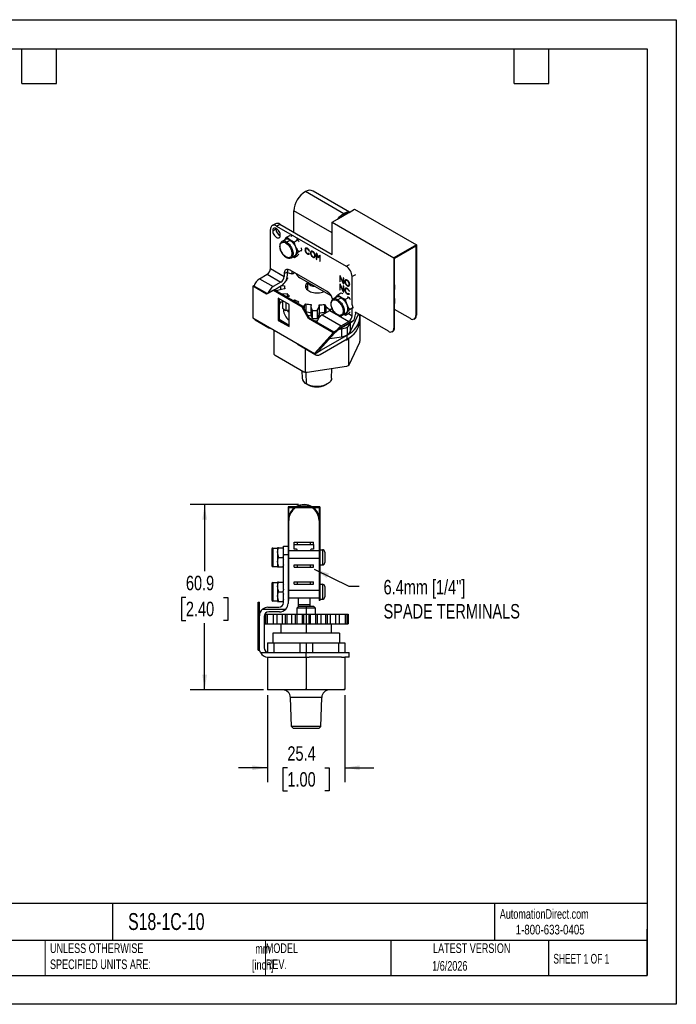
# Model space of a CAD drawing. Header units: millimetres. Extents: x 0 to 419, y 0 to 324.
# Tile 2 of 2: x 203 to 419, y 0 to 324. Entities that reach past the tile are written whole.
import ezdxf

# ---------------------------------------------------------------- set-up
doc = ezdxf.new("R2010")
doc.units = ezdxf.units.MM
doc.header["$LTSCALE"] = 1.5
doc.linetypes.add('CENTERX2', pattern=[20.32, 12.7, -2.54, 2.54, -2.54])
doc.layers.add('DIMENSIONS', color=140, linetype='Continuous', lineweight=25)
doc.layers.add('TEXT', color=140, linetype='Continuous', lineweight=25)
doc.styles.add('SLDTEXTSTYLE0', font='TXT', dxfattribs={"width": 0.7})
doc.styles.add('SLDTEXTSTYLE1', font='TXT', dxfattribs={"width": 0.65})
doc.styles.add('SLDTEXTSTYLE2', font='TXT', dxfattribs={"width": 0.75})
doc.dimstyles.new('SLDDIMSTYLE0', dxfattribs={"dimtxt": 4.7625, "dimasz": 4.953, "dimexe": 0, "dimexo": 0.0625, "dimgap": 1.190625, "dimtad": 0, "dimtih": 1, "dimtoh": 1, "dimdec": 1, "dimrnd": 1e-09, "dimzin": 12, "dimdsep": 46, "dimtxsty": 'SLDTEXTSTYLE2', "dimsah": 1, "dimcen": 0.09, "dimadec": 0, "dimazin": 3, "dimtfac": 1, "dimtdec": 1, "dimtofl": 0, "dimtmove": 0, "dimatfit": 3, "dimfxl": 0, "dimfrac": 2, "dimtolj": 1, "dimtzin": 12, "dimarcsym": 0})
doc.dimstyles.new('SLDDIMSTYLE2', dxfattribs={"dimtxt": 4.7625, "dimasz": 4.953, "dimexe": 0, "dimexo": 0.0625, "dimgap": 1.190625, "dimtad": 0, "dimtih": 1, "dimtoh": 1, "dimdec": 1, "dimrnd": 1e-09, "dimzin": 12, "dimdsep": 46, "dimtxsty": 'SLDTEXTSTYLE2', "dimsah": 1, "dimcen": 0.09, "dimadec": 0, "dimazin": 3, "dimtfac": 1, "dimtdec": 1, "dimtmove": 0, "dimatfit": 0, "dimfxl": 0, "dimfrac": 2, "dimtolj": 1, "dimtzin": 12, "dimarcsym": 0})
doc.dimstyles.new('SLDDIMSTYLE4', dxfattribs={"dimtxt": 0.18, "dimasz": 4.953, "dimexe": 0, "dimexo": 0.0625, "dimgap": 0, "dimtad": 0, "dimtih": 1, "dimtoh": 1, "dimdec": 0, "dimrnd": 1e-09, "dimzin": 0, "dimdsep": 46, "dimtxsty": 'Standard', "dimsah": 1, "dimcen": 0.09, "dimadec": 0, "dimazin": 0, "dimtfac": 4.953, "dimtdec": 0, "dimtofl": 0, "dimtmove": 0, "dimatfit": 3, "dimfxl": 0, "dimfrac": 2, "dimtolj": 1, "dimtzin": 0, "dimarcsym": 0})

# ---------------------------------------------------------------- blocks, each defined once
blk = doc.blocks.new('_D_6')
at = {"layer": 'DIMENSIONS'}
for p, q in [((284.66, 101.7), (284.66, 73.05)), ((310.06, 101.7), (310.06, 73.05)), ((284.66, 77.81), (275.14, 77.81)), ((291.2, 77.78), (289.75, 77.78)), ((289.75, 77.78), (289.75, 70.22)), ((303.52, 77.78), (304.97, 77.78)), ((304.97, 77.78), (304.97, 70.22)), ((310.06, 77.81), (319.59, 77.81)), ((289.75, 70.22), (291.2, 70.22)), ((304.97, 70.22), (303.52, 70.22))]:
    blk.add_line(p, q, dxfattribs=at)
for points in [[(284.66, 77.81), (279.71, 78.58), (279.71, 77.05)], [(310.06, 77.81), (315.01, 77.05), (315.01, 78.58)]]:
    blk.add_solid(points, dxfattribs=at)
at = {"layer": 'DIMENSIONS', "char_height": 4.763, "attachment_point": 1, "style": 'SLDTEXTSTYLE2'}
for s, insert in [('25.4', (291.2, 84.88)), ('1.00', (291.2, 76.36))]:
    blk.add_mtext(s, dxfattribs=dict(at, insert=insert))
blk = doc.blocks.new('_D_7')
at = {"layer": 'DIMENSIONS'}
for p, q in [((294.9, 164.36), (259.22, 164.36)), ((263.98, 164.36), (263.98, 142.45)), ((257.82, 133.85), (256.37, 133.85)), ((256.37, 133.85), (256.37, 126.29)), ((270.14, 133.85), (271.59, 133.85)), ((271.59, 133.85), (271.59, 126.29)), ((256.37, 126.29), (257.82, 126.29)), ((263.98, 103.42), (263.98, 125.33)), ((271.59, 126.29), (270.14, 126.29)), ((283.32, 103.42), (259.22, 103.42))]:
    blk.add_line(p, q, dxfattribs=at)
for points in [[(263.98, 164.36), (263.22, 159.4), (264.74, 159.4)], [(263.98, 103.42), (264.74, 108.38), (263.22, 108.38)]]:
    blk.add_solid(points, dxfattribs=at)
at = {"layer": 'DIMENSIONS', "char_height": 4.763, "attachment_point": 1, "style": 'SLDTEXTSTYLE2'}
for s, insert in [('60.9', (257.82, 140.96)), ('2.40', (257.82, 132.43))]:
    blk.add_mtext(s, dxfattribs=dict(at, insert=insert))

msp = doc.modelspace()

# ---------------------------------------------------------------- linework, layer by layer
at = {"color": 7, "linetype": 'Continuous'}
for p, q in [((0, 323.85), (419.1, 323.85)), ((419.1, 323.85), (419.1, 0)), ((419.1, 0), (0, 0))]:
    msp.add_line(p, q, dxfattribs=at)
for p, q in [((309.71, 260.04), (297.14, 267.3)), ((311.63, 260.55), (299.62, 267.49)), ((305.89, 253.75), (293.33, 261)), ((293.33, 253.93), (293.33, 261)), ((308, 258.45), (311.17, 260.29)), ((309.96, 259.59), (309.58, 259.8)), ((311.17, 260.29), (311.47, 260.46)), ((311.47, 260.46), (313.27, 261.5)), ((313.27, 261.5), (333.61, 249.76)), ((287.3, 256.74), (286.22, 256.12)), ((287.62, 255.98), (288.69, 256.6)), ((287.62, 255.98), (310.52, 242.76)), ((288.69, 256.6), (305.89, 246.67)), ((305.89, 257.24), (307.69, 258.28)), ((305.89, 257.24), (326.22, 245.5)), ((305.89, 246.66), (305.89, 257.24)), ((307.69, 258.28), (308, 258.45)), ((285.64, 241.98), (285.64, 254.84)), ((286.36, 254.42), (287.44, 255.04)), ((287.44, 255.04), (287.45, 255.23)), ((290.94, 252.32), (291.98, 252.92)), ((290.51, 251.5), (289.38, 250.85)), ((290.07, 251.25), (290.09, 251.28)), ((290.09, 251.28), (290.07, 251.25)), ((290.9, 250.7), (292.04, 251.35)), ((293.53, 250.82), (294.57, 251.42)), ((294.16, 251.8), (294.57, 251.42)), ((333.61, 249.76), (326.22, 245.5)), ((326.39, 245.41), (333.43, 249.48)), ((333.43, 249.48), (333.43, 226.56)), ((333.61, 249.76), (333.61, 226.66)), ((292.43, 245.57), (293.56, 246.23)), ((293.53, 245.64), (294.57, 246.24)), ((294.96, 246.69), (294.57, 246.24)), ((294.83, 247.48), (295.86, 248.08)), ((295.72, 248.84), (295.86, 248.08)), ((297.15, 248.3), (296.97, 248.2)), ((297.49, 248.63), (297.31, 248.52)), ((298.22, 246.95), (298.32, 247)), ((298.41, 247.91), (298.3, 247.84)), ((298.3, 247.84), (298.48, 247.74)), ((298.48, 246.91), (298.3, 247.01)), ((298.94, 247.26), (298.76, 247.16)), ((299.29, 247.59), (299.11, 247.49)), ((300.35, 246.41), (300.2, 246.33)), ((300.86, 246.92), (300.68, 247.02)), ((300.68, 247.02), (300.68, 245.07)), ((300.96, 246.71), (300.84, 246.64)), ((300.84, 244.98), (300.84, 246.64)), ((300.84, 246.64), (301.25, 245.72)), ((301.3, 245.94), (300.86, 246.92)), ((300.86, 246.92), (300.86, 246.65)), ((301.85, 246.35), (301.42, 245.88)), ((301.91, 246.32), (301.6, 245.98)), ((302.01, 246.26), (301.85, 246.35)), ((302.01, 246.13), (301.85, 246.03)), ((302.01, 244.31), (302.01, 246.26)), ((292.92, 245.86), (293.53, 245.64)), ((300.02, 245.91), (300.2, 246.01)), ((300.84, 245.17), (300.68, 245.07)), ((300.68, 245.07), (300.84, 244.98)), ((301.43, 245.82), (301.25, 245.72)), ((301.25, 245.72), (301.46, 245.6)), ((301.42, 245.88), (301.3, 245.94)), ((301.41, 245.88), (301.43, 245.82)), ((301.6, 245.98), (301.42, 245.88)), ((301.43, 245.82), (301.58, 245.74)), ((301.46, 245.6), (301.85, 246.03)), ((301.85, 246.03), (301.85, 244.4)), ((302.01, 244.49), (301.85, 244.4)), ((301.85, 244.4), (302.01, 244.31)), ((310.52, 242.76), (311.59, 243.37)), ((326.22, 245.5), (326.22, 222.4)), ((326.39, 222.5), (326.39, 245.41)), ((282.03, 238.65), (284.56, 240.11)), ((284.56, 240.11), (289.05, 237.52)), ((285.64, 241.98), (290.13, 239.39)), ((290.13, 240.32), (291.21, 240.94)), ((290.13, 240.32), (290.13, 239.39)), ((291.21, 239.8), (291.21, 240.94)), ((291.68, 240.53), (291.21, 240.63)), ((292.79, 240.11), (291.68, 240.53)), ((304.28, 234.43), (292.11, 241.46)), ((292.66, 241.14), (292.66, 240.16)), ((293.32, 240.76), (293.32, 240.45)), ((308.59, 239.56), (308.41, 239.66)), ((308.41, 239.66), (308.41, 237.71)), ((313.56, 239.95), (312.49, 239.34)), ((282.03, 238.65), (286.52, 236.06)), ((289.05, 237.52), (286.52, 236.06)), ((289.33, 236.44), (290.29, 236.35)), ((290.71, 237.87), (290.64, 237.88)), ((291.08, 238.92), (291.34, 238.82)), ((305.64, 233.03), (295.29, 239)), ((297.84, 237.53), (297.84, 235.12)), ((308.57, 237.81), (308.41, 237.71)), ((308.41, 237.71), (308.57, 237.62)), ((308.59, 236.86), (308.41, 236.97)), ((308.41, 236.97), (308.41, 235.02)), ((308.68, 239.35), (308.57, 239.28)), ((308.57, 237.62), (308.57, 239.28)), ((308.57, 239.28), (309.56, 237.05)), ((308.68, 236.65), (308.57, 236.58)), ((308.57, 234.92), (308.57, 236.58)), ((308.57, 236.58), (309.56, 234.35)), ((309.58, 237.33), (308.59, 239.56)), ((308.59, 239.56), (308.59, 239.29)), ((309.58, 234.64), (308.59, 236.86)), ((308.59, 236.86), (308.59, 236.6)), ((309.74, 237.15), (309.56, 237.05)), ((309.56, 237.05), (309.74, 236.95)), ((309.74, 238.89), (309.58, 238.99)), ((309.58, 238.99), (309.58, 237.33)), ((309.74, 237.43), (309.58, 237.33)), ((309.64, 237.37), (309.74, 237.15)), ((309.74, 236.95), (309.74, 238.89)), ((310.26, 237.83), (310.08, 237.72)), ((310.6, 238.15), (310.42, 238.05)), ((311.33, 236.47), (311.51, 236.58)), ((311.66, 236.97), (311.52, 236.89)), ((312.49, 230.06), (312.49, 239.34)), ((326.5, 236.6), (326.39, 236.66)), ((326.5, 235.77), (326.5, 236.6)), ((279.8, 236.18), (280.09, 236.35)), ((284.29, 233.59), (279.8, 236.18)), ((279.8, 236.18), (279.8, 225.81)), ((284.58, 233.76), (280.09, 236.35)), ((286.61, 234.79), (284.29, 233.59)), ((284.29, 233.59), (284.58, 233.76)), ((286.89, 234.96), (284.58, 233.76)), ((286.61, 234.79), (286.89, 234.96)), ((296.03, 229.35), (286.61, 234.79)), ((286.7, 234.92), (289.23, 236.38)), ((296.32, 229.52), (286.89, 234.96)), ((287.12, 235.16), (287.12, 234.83)), ((289.1, 235.13), (287.48, 234.62)), ((288.98, 236.23), (288.98, 235.1)), ((290.38, 235.33), (289.1, 235.13)), ((289.18, 233.64), (289.79, 233.65)), ((289.79, 233.65), (291.07, 233.85)), ((289.79, 233.65), (289.79, 233.29)), ((290.29, 236.16), (290.29, 235.32)), ((291.07, 233.85), (291.07, 232.56)), ((303.05, 234.52), (303.05, 234.39)), ((307.77, 233.38), (308.8, 233.97)), ((308.57, 235.11), (308.41, 235.02)), ((308.41, 235.02), (308.57, 234.92)), ((309.74, 234.46), (309.56, 234.35)), ((309.56, 234.35), (309.74, 234.25)), ((309.74, 236.2), (309.58, 236.29)), ((309.58, 236.29), (309.58, 234.64)), ((309.74, 234.73), (309.58, 234.64)), ((309.64, 234.67), (309.74, 234.46)), ((309.74, 234.25), (309.74, 236.2)), ((310.26, 235.13), (310.08, 235.03)), ((310.6, 235.46), (310.42, 235.35)), ((311.33, 233.78), (311.43, 233.83)), ((311.52, 234.74), (311.41, 234.67)), ((311.41, 234.67), (311.59, 234.57)), ((311.59, 233.74), (311.41, 233.84)), ((326.39, 235.71), (326.5, 235.77)), ((326.39, 235.08), (326.5, 235.15)), ((326.5, 235.15), (326.5, 235.77)), ((291.75, 230.16), (288.16, 232.23)), ((288.16, 232.23), (288.16, 224.97)), ((288.44, 232.07), (288.44, 225.14)), ((288.93, 231.05), (288.44, 230)), ((288.44, 231.04), (289.63, 231.05)), ((288.44, 230.22), (288.58, 230.3)), ((289.63, 231.38), (289.63, 228.93)), ((290.69, 230.77), (290.69, 228.17)), ((291.87, 232.94), (291.06, 232.56)), ((291.75, 222.9), (291.75, 230.16)), ((292.95, 231.46), (293.55, 231.74)), ((293.55, 231.74), (293.55, 231.11)), ((294.93, 231.1), (294.47, 230.58)), ((296.7, 229.72), (297.3, 230.4)), ((297.3, 230.4), (297.3, 227.81)), ((299.01, 230.14), (298.94, 229.37)), ((301.6, 229.29), (301.67, 230.06)), ((301.67, 230.06), (301.67, 227.46)), ((303.42, 230.22), (303.89, 229.5)), ((303.42, 230.22), (303.42, 227.62)), ((307.34, 232.56), (306.21, 231.91)), ((306.9, 232.3), (306.92, 232.34)), ((306.92, 232.34), (306.9, 232.3)), ((307.73, 231.76), (308.86, 232.41)), ((310.36, 231.88), (311.4, 232.48)), ((310.99, 232.86), (311.4, 232.48)), ((326.5, 232.04), (326.39, 232.1)), ((326.39, 231.14), (326.5, 231.21)), ((326.39, 230.52), (326.5, 230.58)), ((326.5, 231.21), (326.5, 232.04)), ((326.5, 230.58), (326.5, 231.21)), ((289.9, 228.72), (289.9, 228.49)), ((290.69, 228.17), (291.75, 228.46)), ((296.03, 229.35), (296.32, 229.52)), ((298.12, 225.61), (296.03, 229.35)), ((298.41, 225.77), (296.32, 229.52)), ((296.34, 229.48), (296.7, 229.72)), ((296.7, 229.72), (296.7, 228.84)), ((297.29, 227.79), (297.3, 227.81)), ((298.94, 229.37), (299.32, 228.23)), ((298.94, 229.37), (298.94, 226.78)), ((298.94, 226.78), (299.32, 225.64)), ((299.32, 228.23), (299.32, 225.64)), ((301.01, 228.18), (301.6, 229.29)), ((301.01, 228.18), (301.01, 225.58)), ((301.01, 225.58), (301.6, 226.7)), ((301.6, 229.29), (301.6, 226.7)), ((301.6, 226.7), (301.67, 227.46)), ((302.65, 226.75), (305.18, 228.21)), ((302.65, 226.75), (308.88, 223.15)), ((303.42, 227.62), (303.62, 227.31)), ((303.89, 229.5), (305.05, 228.55)), ((303.89, 229.5), (303.89, 227.46)), ((305.05, 228.55), (305.05, 228.13)), ((305.18, 228.21), (307.23, 227.02)), ((309.26, 226.63), (310.39, 227.28)), ((309.75, 226.91), (310.36, 226.7)), ((310.36, 226.7), (311.4, 227.29)), ((311.24, 227.2), (312.49, 226.48)), ((311.79, 227.74), (311.4, 227.29)), ((311.66, 228.54), (312.69, 229.14)), ((311.87, 221.23), (314.44, 226.76)), ((312.49, 226.48), (312.49, 228.74)), ((324.43, 221.36), (313.56, 227.63)), ((313.57, 227.63), (313.57, 226.89)), ((313.57, 227.48), (313.62, 227.6)), ((314.44, 227.13), (314.44, 226.76)), ((314.44, 226.76), (314.54, 227.07)), ((314.94, 226.59), (315.03, 226.79)), ((315.05, 226.77), (315.05, 218.18)), ((331.64, 225.52), (326.39, 228.55)), ((279.8, 225.81), (300.11, 214.09)), ((280.63, 225.13), (285.12, 222.54)), ((288.16, 224.97), (288.44, 225.14)), ((288.16, 224.97), (291.75, 222.9)), ((288.44, 225.3), (291.75, 223.4)), ((288.44, 225.14), (291.75, 223.23)), ((298.12, 225.61), (298.41, 225.77)), ((306.28, 220.9), (298.12, 225.61)), ((306.57, 221.06), (298.41, 225.77)), ((300.79, 224.4), (300.89, 224.49)), ((307.63, 221.91), (313.04, 225.03)), ((307.98, 226.59), (311.41, 224.61)), ((311.16, 223.72), (308.63, 222.26)), ((308.88, 223.15), (311.41, 224.61)), ((311.87, 223.83), (312.11, 224.34)), ((311.87, 223.83), (311.87, 221.23)), ((314.99, 224.65), (314.99, 225.89)), ((332.91, 225.4), (333.08, 225.5)), ((333.61, 226.66), (333.43, 226.56)), ((286.72, 221.82), (286.72, 213.79)), ((300.11, 214.09), (306.28, 220.9)), ((300.4, 214.25), (306.57, 221.06)), ((306.81, 220.82), (301.81, 215.31)), ((306.28, 220.9), (306.57, 221.06)), ((308.29, 222.04), (308.96, 222.15)), ((308.96, 222.15), (308.96, 219.55)), ((310.81, 222.76), (310.81, 220.17)), ((325.7, 221.23), (325.87, 221.33)), ((326.39, 222.5), (326.22, 222.4)), ((294.41, 217.34), (294.42, 217.37)), ((301.97, 213.76), (310.86, 218.9)), ((302.15, 215.11), (310.86, 220.14)), ((305.12, 218.96), (308.96, 219.55)), ((310.16, 218.49), (311.26, 218.66)), ((310.86, 218.9), (310.86, 220.14)), ((311.26, 218.66), (311.57, 219.34)), ((311.26, 218.66), (311.26, 210)), ((314.89, 217.66), (311.43, 210.21)), ((294.77, 216.97), (300.57, 213.63)), ((297.09, 215.63), (297.09, 207.81)), ((300.11, 214.09), (300.4, 214.25)), ((300.21, 213.99), (302.15, 215.11)), ((300.21, 213.99), (300.35, 214.23)), ((301.81, 215.31), (302.15, 215.11)), ((296.63, 207.92), (287.19, 213.38)), ((295.95, 208.32), (296.04, 205.96)), ((297.46, 204.04), (297.36, 207.78)), ((310.63, 209.75), (297.72, 207.76)), ((305.74, 205.96), (305.86, 209.01)), ((297.57, 203.98), (298.05, 203.72)), ((303.73, 203.72), (304.21, 203.98)), ((291.4, 163.62), (291.4, 135.33)), ((301.85, 163.62), (291.4, 163.62)), ((291.65, 135.33), (291.65, 163.39)), ((291.65, 163.39), (301.6, 163.39)), ((301.6, 163.39), (301.6, 135.33)), ((301.85, 163.62), (301.85, 135.33)), ((286.11, 149.8), (286.11, 144.22)), ((286.36, 150.06), (287.96, 150.06)), ((286.36, 150.06), (286.36, 143.96)), ((288.25, 150.19), (287.96, 150.19)), ((287.96, 150.19), (287.96, 148.6)), ((288.25, 150.19), (289.71, 150.19)), ((289.89, 150.19), (289.71, 150.19)), ((289.89, 147.87), (289.89, 150.67)), ((289.89, 150.67), (291.4, 150.67)), ((301.6, 149.17), (291.65, 149.17)), ((293.45, 151.2), (293.45, 151.96)), ((293.45, 151.96), (294.47, 151.96)), ((293.45, 151.2), (294.47, 151.2)), ((293.45, 149.68), (293.45, 151.2)), ((294.21, 149.68), (293.45, 149.68)), ((294.47, 151.2), (294.47, 151.96)), ((294.47, 151.96), (298.78, 151.96)), ((294.47, 151.2), (298.78, 151.2)), ((294.47, 149.17), (294.47, 149.42)), ((298.78, 151.2), (298.78, 151.96)), ((298.78, 151.96), (299.8, 151.96)), ((298.78, 151.2), (299.8, 151.2)), ((298.78, 149.42), (298.78, 149.17)), ((299.8, 149.68), (299.04, 149.68)), ((299.8, 151.2), (299.8, 151.96)), ((299.8, 151.2), (299.8, 149.68)), ((301.85, 149.49), (302.72, 149.49)), ((302.72, 149.49), (302.72, 144.53)), ((287.96, 148.6), (287.96, 145.42)), ((288.25, 147.01), (289.71, 147.01)), ((289.89, 147.69), (289.71, 147.01)), ((289.89, 136.51), (289.89, 147.87)), ((291.4, 147.87), (289.89, 147.87)), ((301.6, 146.63), (291.65, 146.63)), ((303.48, 148.73), (303.48, 145.3)), ((286.36, 143.96), (287.96, 143.96)), ((287.96, 145.42), (287.96, 143.84)), ((287.96, 143.84), (288.25, 143.84)), ((288.25, 143.84), (289.71, 143.84)), ((289.89, 144.52), (289.71, 143.84)), ((289.71, 143.84), (289.89, 143.84)), ((293.45, 143.76), (293.45, 144.52)), ((293.45, 144.52), (294.47, 144.52)), ((293.45, 143.76), (294.47, 143.76)), ((294.47, 143.76), (294.47, 144.52)), ((294.47, 144.52), (298.78, 144.52)), ((294.47, 143.76), (298.78, 143.76)), ((298.78, 143.76), (298.78, 144.52)), ((298.78, 144.52), (299.8, 144.52)), ((298.78, 143.76), (299.8, 143.76)), ((299.8, 143.76), (299.8, 144.52)), ((301.85, 144.53), (302.72, 144.53)), ((286.11, 138.5), (286.11, 132.91)), ((286.36, 138.76), (287.96, 138.76)), ((286.36, 138.76), (286.36, 132.66)), ((288.25, 138.88), (287.96, 138.88)), ((287.96, 138.88), (287.96, 137.3)), ((287.96, 137.3), (287.96, 134.12)), ((288.25, 138.88), (289.71, 138.88)), ((289.89, 138.88), (289.71, 138.88)), ((301.6, 136.09), (291.65, 136.09)), ((293.45, 138.17), (293.45, 138.93)), ((293.45, 138.93), (294.47, 138.93)), ((293.45, 138.17), (294.47, 138.17)), ((294.47, 138.17), (294.47, 138.93)), ((294.47, 138.93), (298.78, 138.93)), ((294.47, 138.17), (298.78, 138.17)), ((298.78, 138.17), (298.78, 138.93)), ((298.78, 138.93), (299.8, 138.93)), ((298.78, 138.17), (299.8, 138.17)), ((299.8, 138.17), (299.8, 138.93)), ((301.85, 138.18), (302.72, 138.18)), ((302.72, 138.18), (302.72, 133.23)), ((303.48, 137.42), (303.48, 133.99)), ((287.96, 134.12), (287.96, 132.53)), ((288.25, 135.71), (289.71, 135.71)), ((289.89, 133.21), (289.71, 132.53)), ((289.89, 132.13), (289.89, 134.9)), ((291.65, 135.33), (291.4, 135.33)), ((291.4, 135.33), (291.4, 132.79)), ((291.65, 132.79), (291.4, 132.79)), ((291.42, 132.79), (291.42, 131.87)), ((291.65, 132.79), (291.65, 135.33)), ((301.6, 133.55), (291.65, 133.55)), ((294.72, 133.55), (294.72, 131.36)), ((298.53, 133.55), (298.53, 131.36)), ((301.85, 135.33), (301.6, 135.33)), ((301.6, 135.33), (301.6, 132.79)), ((301.85, 132.79), (301.6, 132.79)), ((301.85, 135.33), (301.85, 132.79)), ((301.85, 133.23), (302.72, 133.23)), ((281.59, 132.31), (281.99, 132.31)), ((281.59, 129.21), (281.59, 132.31)), ((281.99, 129.21), (281.99, 132.31)), ((283.02, 129.97), (290.67, 129.97)), ((284.79, 130.6), (288.37, 130.6)), ((286.36, 132.66), (287.96, 132.66)), ((287.96, 132.53), (288.25, 132.53)), ((288.25, 132.53), (289.71, 132.53)), ((289.71, 132.53), (289.89, 132.53)), ((294.82, 130.86), (294.31, 130.35)), ((294.31, 130.35), (294.31, 128.32)), ((297.36, 130.35), (294.31, 130.35)), ((298.53, 131.36), (294.72, 131.36)), ((294.72, 131.36), (294.72, 130.86)), ((294.72, 130.86), (294.82, 130.86)), ((297.36, 130.86), (294.82, 130.86)), ((297.36, 130.86), (297.36, 130.35)), ((299.9, 130.86), (297.36, 130.86)), ((300.41, 130.35), (297.36, 130.35)), ((297.36, 130.35), (297.36, 128.32)), ((298.53, 131.36), (298.53, 130.86)), ((300.41, 130.35), (299.9, 130.86)), ((300.41, 128.32), (300.41, 130.35)), ((281.59, 116.51), (281.59, 129.21)), ((281.59, 129.21), (281.99, 129.21)), ((281.99, 116.51), (281.99, 129.21)), ((283.52, 127.55), (283.52, 117.27)), ((283.54, 127.74), (283.54, 125.14)), ((283.73, 128.32), (283.97, 128.32)), ((283.97, 128.32), (283.97, 125.14)), ((283.97, 128.32), (284.49, 128.32)), ((284.49, 128.32), (284.49, 125.14)), ((284.49, 128.32), (286.5, 128.32)), ((288.62, 129.08), (285.04, 129.08)), ((286.5, 128.32), (286.5, 125.14)), ((286.5, 128.32), (286.54, 128.32)), ((286.54, 128.32), (286.54, 125.14)), ((286.54, 128.32), (287.67, 128.32)), ((287.67, 128.32), (287.67, 125.14)), ((287.67, 128.32), (289.45, 128.32)), ((289.45, 128.32), (289.45, 125.14)), ((289.45, 128.32), (290.44, 128.32)), ((290.44, 128.32), (290.44, 125.14)), ((290.44, 128.32), (290.97, 128.32)), ((290.97, 128.32), (290.97, 125.14)), ((290.97, 128.32), (292.52, 128.32)), ((292.52, 128.32), (292.52, 125.14)), ((292.52, 128.32), (293.76, 128.32)), ((293.76, 128.32), (293.76, 125.14)), ((293.76, 128.32), (294.3, 128.32)), ((294.3, 128.32), (294.3, 125.14)), ((294.3, 128.32), (296.03, 128.32)), ((296.03, 128.32), (296.03, 125.14)), ((296.03, 128.32), (296.52, 128.32)), ((296.52, 128.32), (296.52, 125.14)), ((296.52, 128.32), (297.36, 128.32)), ((297.36, 128.32), (297.36, 125.14)), ((297.36, 128.32), (298.21, 128.32)), ((298.21, 128.32), (298.21, 125.14)), ((298.21, 128.32), (298.7, 128.32)), ((298.7, 128.32), (298.7, 125.14)), ((298.7, 128.32), (300.42, 128.32)), ((300.42, 128.32), (300.42, 125.14)), ((300.42, 128.32), (300.96, 128.32)), ((300.96, 128.32), (300.96, 125.14)), ((300.96, 128.32), (302.2, 128.32)), ((302.2, 128.32), (302.2, 125.14)), ((302.2, 128.32), (303.75, 128.32)), ((303.75, 128.32), (303.75, 125.14)), ((303.75, 128.32), (304.29, 128.32)), ((304.29, 128.32), (304.29, 125.14)), ((304.29, 128.32), (305.28, 128.32)), ((305.28, 128.32), (305.28, 125.14)), ((305.28, 128.32), (307.05, 128.32)), ((307.05, 128.32), (307.05, 125.14)), ((307.05, 128.32), (308.19, 128.32)), ((308.19, 128.32), (308.19, 125.14)), ((308.19, 128.32), (308.22, 128.32)), ((308.22, 128.32), (308.22, 125.14)), ((308.22, 128.32), (310.23, 128.32)), ((310.23, 128.32), (310.23, 125.14)), ((310.23, 128.32), (310.75, 128.32)), ((310.75, 128.32), (310.75, 125.14)), ((310.75, 128.32), (311.18, 128.32)), ((311.18, 128.32), (311.18, 125.14)), ((283.54, 125.14), (283.97, 125.14)), ((283.97, 125.14), (284.49, 125.14)), ((284.49, 125.14), (286.5, 125.14)), ((286.5, 125.14), (286.54, 125.14)), ((286.54, 125.14), (287.67, 125.14)), ((287.67, 125.14), (289.45, 125.14)), ((289.03, 125.14), (289.03, 122.09)), ((289.45, 125.14), (290.44, 125.14)), ((290.44, 125.14), (290.97, 125.14)), ((290.97, 125.14), (292.52, 125.14)), ((292.52, 125.14), (293.76, 125.14)), ((293.76, 125.14), (294.3, 125.14)), ((294.3, 125.14), (296.03, 125.14)), ((296.03, 125.14), (296.52, 125.14)), ((296.52, 125.14), (297.36, 125.14)), ((297.36, 125.14), (298.21, 125.14)), ((297.36, 125.14), (297.36, 122.09)), ((298.21, 125.14), (298.7, 125.14)), ((298.7, 125.14), (300.42, 125.14)), ((300.42, 125.14), (300.96, 125.14)), ((300.96, 125.14), (302.2, 125.14)), ((302.2, 125.14), (303.75, 125.14)), ((303.75, 125.14), (304.29, 125.14)), ((304.29, 125.14), (305.28, 125.14)), ((305.28, 125.14), (307.05, 125.14)), ((305.69, 122.09), (305.69, 125.14)), ((307.05, 125.14), (308.19, 125.14)), ((308.19, 125.14), (308.22, 125.14)), ((308.22, 125.14), (310.23, 125.14)), ((310.23, 125.14), (310.75, 125.14)), ((310.75, 125.14), (311.18, 125.14)), ((286.38, 122.09), (286.38, 118.92)), ((308.35, 122.09), (286.38, 122.09)), ((308.35, 122.09), (308.35, 118.92)), ((284.66, 118.92), (284.66, 115.8)), ((284.66, 118.92), (286.72, 118.92)), ((286.72, 118.92), (286.72, 115.74)), ((286.72, 118.92), (295.3, 118.92)), ((295.3, 118.92), (295.3, 115.74)), ((295.3, 118.92), (297.36, 118.92)), ((297.36, 118.92), (297.36, 115.74)), ((297.36, 118.92), (299.42, 118.92)), ((299.42, 118.92), (299.42, 115.74)), ((299.42, 118.92), (308, 118.92)), ((308, 118.92), (308, 115.74)), ((308, 118.92), (310.06, 118.92)), ((310.06, 118.92), (310.06, 115.74)), ((281.59, 116.51), (281.99, 116.51)), ((282.3, 115.74), (285.04, 115.74)), ((284.66, 114.22), (284.66, 103.61)), ((284.79, 114.22), (296.38, 114.22)), ((285.04, 115.74), (297.36, 115.74)), ((296.38, 114.22), (297.36, 114.22)), ((297.36, 114.22), (297.36, 115.74)), ((297.36, 115.74), (311.46, 115.74)), ((297.36, 114.22), (297.36, 103.61)), ((297.36, 114.22), (298.41, 114.22)), ((309.01, 114.22), (298.41, 114.22)), ((309.01, 114.22), (310.06, 114.22)), ((311.46, 114.22), (310.06, 114.22)), ((310.06, 114.22), (310.06, 103.61)), ((311.46, 114.22), (311.46, 115.74)), ((284.66, 103.61), (284.66, 103.42)), ((285.23, 103.42), (284.66, 103.42)), ((296.8, 103.42), (285.23, 103.42)), ((302.51, 100.96), (292.21, 100.96)), ((292.51, 91.4), (292.21, 100.96)), ((297.93, 103.42), (296.8, 103.42)), ((309.5, 103.42), (297.93, 103.42)), ((302.22, 91.4), (302.51, 100.96)), ((310.06, 103.42), (309.5, 103.42)), ((310.06, 103.42), (310.06, 103.61)), ((302.22, 91.4), (292.51, 91.4)), ((293.21, 90.72), (292.51, 91.4)), ((301.52, 90.72), (293.21, 90.72)), ((301.52, 90.72), (302.22, 91.4))]:
    msp.add_line(p, q)
at = {"color": 140, "linetype": 'Continuous', "lineweight": 18}
for p, q in [((211.5, 20.95), (211.5, 9.52)), ((283.95, 20.95), (283.95, 9.52))]:
    msp.add_line(p, q, dxfattribs=at)
at = {"flags": 128}
for points in [[(287.62, 255.98), (287.31, 256.13), (287.01, 256.22), (286.72, 256.25), (286.46, 256.21), (286.22, 256.12), (286.02, 255.96), (285.86, 255.75), (285.74, 255.49), (285.67, 255.18), (285.64, 254.84)], [(288.87, 252.97), (288.85, 253.27), (288.78, 253.58), (288.66, 253.9), (288.51, 254.21), (288.32, 254.5), (288.1, 254.76), (287.86, 254.98), (287.62, 255.15), (287.37, 255.26), (287.14, 255.32), (286.92, 255.31), (286.73, 255.24), (286.57, 255.11), (286.46, 254.92), (286.38, 254.69), (286.36, 254.42)], [(286.36, 254.42), (286.38, 254.13), (286.46, 253.81), (286.57, 253.49), (286.73, 253.18), (286.92, 252.89), (287.14, 252.63), (287.37, 252.41), (287.62, 252.24), (287.86, 252.13), (288.1, 252.08), (288.32, 252.09), (288.51, 252.16), (288.66, 252.29), (288.78, 252.47), (288.85, 252.7), (288.87, 252.97)], [(291.98, 252.92), (292.47, 252.75), (292.64, 252.68)], [(289.39, 250.85), (289.18, 250.7), (289, 250.5), (288.85, 250.26), (288.75, 249.97), (288.69, 249.65), (288.67, 249.3), (288.7, 248.93), (288.78, 248.54), (288.89, 248.15), (289.04, 247.76), (289.23, 247.38), (289.45, 247.01), (289.7, 246.67), (289.97, 246.36), (290.26, 246.08), (290.57, 245.84), (290.78, 245.71)], [(290.72, 245.83), (290.42, 246.03), (290.11, 246.29), (289.83, 246.59), (289.56, 246.93), (289.33, 247.3), (289.13, 247.69), (288.96, 248.09), (288.85, 248.49), (288.77, 248.88), (288.75, 249.25), (288.77, 249.59), (288.85, 249.9), (288.96, 250.16), (289.13, 250.37), (289.33, 250.53), (289.56, 250.62), (289.83, 250.66), (290.11, 250.63), (290.42, 250.54), (290.72, 250.39)], [(290.72, 250.39), (291.03, 250.18), (291.33, 249.93), (291.62, 249.62), (291.89, 249.28), (292.12, 248.91), (292.32, 248.53), (292.48, 248.13), (292.6, 247.73), (292.68, 247.34), (292.7, 246.97), (292.68, 246.62), (292.6, 246.32), (292.48, 246.06), (292.32, 245.84), (292.12, 245.69), (291.89, 245.59), (291.62, 245.56), (291.33, 245.59), (291.03, 245.68), (290.72, 245.83)], [(290.9, 250.7), (291.23, 250.49), (291.54, 250.22), (291.84, 249.91), (292.12, 249.57), (292.37, 249.19), (292.59, 248.79), (292.77, 248.38), (292.91, 247.96), (293.01, 247.55), (293.05, 247.16), (293.05, 246.78), (293.01, 246.44), (292.91, 246.14), (292.77, 245.89), (292.59, 245.69), (292.42, 245.57)], [(292.04, 251.46), (291.41, 251.89), (290.94, 252.32)], [(292.04, 251.35), (292.36, 251.14), (292.67, 250.88), (292.97, 250.57), (293.25, 250.22), (293.5, 249.84), (293.72, 249.44), (293.9, 249.03), (294.04, 248.62), (294.14, 248.21), (294.18, 247.81), (294.18, 247.44), (294.14, 247.1), (294.04, 246.8), (293.9, 246.54), (293.72, 246.34), (293.56, 246.23)], [(293.98, 249.04), (293.69, 249.96), (293.53, 250.82)], [(294.57, 251.42), (294.87, 250.97), (294.96, 250.8)], [(293.98, 246.45), (294.38, 246.97), (294.83, 247.48)], [(295.86, 248.08), (295.77, 247.86), (295.72, 247.77)], [(298.48, 247.74), (298.37, 247.99), (298.23, 248.22), (298.06, 248.42), (297.87, 248.59), (297.68, 248.7), (297.49, 248.76), (297.31, 248.76), (297.17, 248.69), (297.06, 248.57), (296.99, 248.4), (296.97, 248.2)], [(296.97, 248.2), (296.99, 247.96), (297.06, 247.71), (297.17, 247.46), (297.31, 247.23), (297.49, 247.03), (297.68, 246.87), (297.87, 246.76), (298.06, 246.71), (298.23, 246.72), (298.37, 246.78), (298.48, 246.91)], [(298.3, 247.84), (298.18, 248.07), (298.02, 248.27), (297.85, 248.42), (297.67, 248.53), (297.49, 248.57), (297.34, 248.54), (297.22, 248.45), (297.15, 248.3), (297.12, 248.11)], [(297.12, 248.11), (297.15, 247.88), (297.22, 247.65), (297.34, 247.42), (297.49, 247.22), (297.67, 247.06), (297.85, 246.95), (298.02, 246.91), (298.18, 246.93), (298.3, 247.01)], [(300.36, 246.24), (300.33, 246.49), (300.25, 246.76), (300.13, 247.02), (299.96, 247.27), (299.77, 247.47), (299.56, 247.62), (299.35, 247.71), (299.16, 247.73), (299, 247.68), (298.87, 247.56), (298.79, 247.38), (298.76, 247.16)], [(298.76, 247.16), (298.79, 246.9), (298.87, 246.64), (299, 246.37), (299.16, 246.13), (299.35, 245.93), (299.56, 245.77), (299.77, 245.69), (299.96, 245.67), (300.13, 245.72), (300.25, 245.84), (300.33, 246.01), (300.36, 246.24)], [(300.2, 246.33), (300.18, 246.55), (300.1, 246.79), (299.98, 247.02), (299.83, 247.22), (299.65, 247.38), (299.47, 247.49), (299.29, 247.53), (299.14, 247.5), (299.02, 247.41), (298.94, 247.26), (298.92, 247.07)], [(298.92, 247.07), (298.94, 246.84), (299.02, 246.61), (299.14, 246.38), (299.29, 246.18), (299.47, 246.02), (299.65, 245.91), (299.83, 245.87), (299.98, 245.89), (300.1, 245.98), (300.18, 246.13), (300.2, 246.33)], [(292.11, 241.46), (291.8, 241.61), (291.5, 241.7), (291.21, 241.73), (290.95, 241.69), (290.71, 241.6), (290.51, 241.44), (290.35, 241.23), (290.23, 240.97), (290.16, 240.66), (290.13, 240.32)], [(297.84, 237.42), (297.62, 237.22), (297.4, 236.95), (297.25, 236.67), (297.16, 236.38), (297.15, 236.09), (297.2, 235.79), (297.32, 235.51), (297.51, 235.23), (297.76, 234.97), (298.07, 234.74), (298.43, 234.53), (298.84, 234.35), (299.28, 234.21), (299.76, 234.1), (300.25, 234.03), (300.76, 234), (301.27, 234.01), (301.78, 234.06), (302.26, 234.15), (302.73, 234.28), (303.15, 234.44), (303.18, 234.45)], [(311.68, 236.8), (311.65, 237.06), (311.57, 237.32), (311.44, 237.59), (311.28, 237.83), (311.08, 238.03), (310.88, 238.19), (310.67, 238.27), (310.48, 238.29), (310.31, 238.24), (310.18, 238.12), (310.1, 237.95), (310.08, 237.72)], [(310.08, 237.72), (310.1, 237.47), (310.18, 237.2), (310.31, 236.94), (310.48, 236.69), (310.67, 236.49), (310.88, 236.34), (311.08, 236.25), (311.28, 236.23), (311.44, 236.28), (311.57, 236.4), (311.65, 236.58), (311.68, 236.8)], [(311.52, 236.89), (311.49, 237.12), (311.42, 237.35), (311.3, 237.58), (311.14, 237.78), (310.97, 237.94), (310.78, 238.05), (310.61, 238.09), (310.45, 238.07), (310.33, 237.98), (310.26, 237.83), (310.23, 237.63)], [(310.23, 237.63), (310.26, 237.41), (310.33, 237.17), (310.45, 236.94), (310.61, 236.74), (310.78, 236.58), (310.97, 236.47), (311.14, 236.43), (311.3, 236.46), (311.42, 236.55), (311.49, 236.7), (311.52, 236.89)], [(286.7, 234.92), (286.49, 234.77), (286.42, 234.72)], [(297.87, 234.88), (297.86, 234.93), (297.84, 235.12)], [(308.86, 232.51), (308.23, 232.95), (307.77, 233.38)], [(308.8, 233.97), (309.3, 233.8), (309.46, 233.74)], [(311.59, 234.57), (311.48, 234.82), (311.34, 235.05), (311.17, 235.26), (310.98, 235.42), (310.79, 235.53), (310.6, 235.59), (310.43, 235.59), (310.28, 235.53), (310.17, 235.41), (310.1, 235.24), (310.08, 235.03)], [(310.08, 235.03), (310.1, 234.79), (310.17, 234.54), (310.28, 234.29), (310.43, 234.06), (310.6, 233.86), (310.79, 233.7), (310.98, 233.59), (311.17, 233.54), (311.34, 233.55), (311.48, 233.61), (311.59, 233.74)], [(311.41, 234.67), (311.29, 234.9), (311.13, 235.1), (310.96, 235.26), (310.78, 235.36), (310.6, 235.4), (310.45, 235.37), (310.33, 235.28), (310.26, 235.13), (310.23, 234.94)], [(310.23, 234.94), (310.26, 234.71), (310.33, 234.48), (310.45, 234.25), (310.6, 234.05), (310.78, 233.89), (310.96, 233.78), (311.13, 233.74), (311.29, 233.76), (311.41, 233.84)], [(306.22, 231.91), (306.01, 231.76), (305.83, 231.56), (305.68, 231.31), (305.58, 231.03), (305.52, 230.71), (305.5, 230.36), (305.53, 229.98), (305.6, 229.6), (305.72, 229.2), (305.87, 228.81), (306.06, 228.43), (306.28, 228.07), (306.53, 227.72), (306.8, 227.41), (307.09, 227.13), (307.4, 226.9), (307.61, 226.77)], [(307.55, 226.88), (307.24, 227.09), (306.94, 227.35), (306.66, 227.65), (306.39, 227.99), (306.16, 228.36), (305.95, 228.75), (305.79, 229.14), (305.67, 229.54), (305.6, 229.93), (305.58, 230.3), (305.6, 230.65), (305.67, 230.95), (305.79, 231.22), (305.95, 231.43), (306.16, 231.58), (306.39, 231.68), (306.66, 231.71), (306.94, 231.69), (307.24, 231.6), (307.55, 231.44)], [(307.55, 231.44), (307.86, 231.24), (308.16, 230.98), (308.45, 230.68), (308.71, 230.34), (308.95, 229.97), (309.15, 229.58), (309.31, 229.18), (309.43, 228.78), (309.5, 228.39), (309.53, 228.02), (309.5, 227.68), (309.43, 227.37), (309.31, 227.11), (309.15, 226.9), (308.95, 226.74), (308.71, 226.65), (308.45, 226.61), (308.16, 226.64), (307.86, 226.73), (307.55, 226.88)], [(307.73, 231.76), (308.05, 231.54), (308.37, 231.28), (308.67, 230.97), (308.95, 230.62), (309.2, 230.25), (309.42, 229.85), (309.6, 229.43), (309.74, 229.02), (309.83, 228.61), (309.88, 228.21), (309.88, 227.84), (309.83, 227.5), (309.74, 227.2), (309.6, 226.95), (309.42, 226.74), (309.25, 226.62)], [(308.86, 232.41), (309.19, 232.2), (309.5, 231.93), (309.8, 231.62), (310.08, 231.28), (310.33, 230.9), (310.55, 230.5), (310.73, 230.09), (310.87, 229.67), (310.97, 229.26), (311.01, 228.87), (311.01, 228.49), (310.97, 228.15), (310.87, 227.85), (310.73, 227.6), (310.55, 227.4), (310.39, 227.28)], [(310.81, 230.09), (310.52, 231.02), (310.36, 231.88)], [(311.4, 232.48), (311.7, 232.03), (311.79, 231.86)], [(312.51, 230.07), (312.53, 230), (312.69, 229.14)], [(310.81, 227.5), (311.21, 228.03), (311.66, 228.54)], [(310.86, 220.14), (311.53, 220.56), (312.15, 221), (312.71, 221.46), (313.22, 221.95), (313.67, 222.46), (314.05, 222.98), (314.37, 223.52), (314.63, 224.06), (314.81, 224.62), (314.93, 225.19), (314.98, 225.75), (314.97, 226.32), (314.89, 226.87)], [(312.69, 229.14), (312.6, 228.91), (312.51, 228.75)], [(299.07, 226.39), (298.49, 226.47), (297.96, 226.58)], [(300.99, 224.74), (300.89, 224.74), (300.18, 224.75)], [(302.08, 226.32), (301.45, 226.28), (301.38, 226.28)], [(315.05, 218.18), (314.96, 217.89), (314.89, 217.66)], [(287.19, 213.38), (286.93, 213.61), (286.72, 213.79)], [(302.15, 215.11), (301.88, 214.97), (301.68, 214.9), (301.58, 214.93), (301.63, 215.08), (301.81, 215.31)], [(297.09, 207.81), (296.83, 207.87), (296.63, 207.92)], [(297.72, 207.76), (297.37, 207.78), (297.09, 207.81)], [(311.26, 210), (310.9, 209.86), (310.63, 209.75)], [(311.43, 210.21), (311.33, 210.09), (311.26, 210)], [(305.74, 205.96), (305.73, 205.85), (305.66, 205.51), (305.52, 205.19), (305.32, 204.87), (305.04, 204.57), (304.71, 204.29), (304.32, 204.04), (303.88, 203.81), (303.4, 203.62), (302.88, 203.46), (302.33, 203.34), (301.76, 203.26), (301.18, 203.22), (300.6, 203.22), (300.02, 203.26), (299.45, 203.34), (298.9, 203.46), (298.38, 203.62), (297.9, 203.81), (297.46, 204.04)], [(287.96, 148.6), (288.05, 149.44), (288.25, 150.19)], [(289.71, 150.19), (289.85, 149.7), (289.89, 149.5)], [(287.96, 145.42), (288.05, 146.27), (288.25, 147.01)], [(289.71, 147.01), (289.85, 146.53), (289.89, 146.33)], [(287.96, 137.3), (288.05, 138.14), (288.25, 138.88)], [(289.71, 138.88), (289.85, 138.4), (289.89, 138.2)], [(289.92, 136.51), (289.91, 136.45), (289.71, 135.71)], [(287.96, 134.12), (288.05, 134.96), (288.25, 135.71)], [(289.71, 135.71), (289.85, 135.22), (289.92, 134.9)], [(282.3, 115.74), (282.05, 116.44), (281.99, 117.01)], [(285.23, 103.42), (284.91, 103.52), (284.66, 103.61)], [(297.36, 103.61), (297.04, 103.5), (296.8, 103.42)], [(297.93, 103.42), (297.61, 103.52), (297.36, 103.61)], [(310.06, 103.61), (309.74, 103.5), (309.5, 103.42)]]:
    msp.add_lwpolyline(points, dxfattribs=at)
for centre, radius, start, end in [((301.28, 260.49), 7.97, 121.334, 176.3671), ((298.54, 265.3), 2.44, 63.7623, 124.8565), ((313.02, 254.22), 6.7, 119.6245, 142.7013), ((312.82, 254.4), 6.3, 120.9244, 139.9392), ((311.27, 257.09), 3.2, 91.8438, 121.8228), ((311.27, 257.4), 3.07, 86.1835, 120.4952), ((287.87, 255.43), 1.43, 54.8748, 113.8147), ((290.08, 255.13), 2.65, 181.8867, 242.5587), ((290.01, 249.48), 1.51, 53.8467, 114.6069), ((299.69, 244.3), 11.86, 137.4903, 143.9679), ((291.15, 250.38), 1.4, 50.7518, 139.4672), ((291.15, 250.14), 1.51, 53.8233, 114.8663), ((291.11, 250.37), 0.39, 122.6055, 177.3945), ((289.41, 247.35), 4.87, 20.2271, 57.362), ((295.77, 258.21), 7.72, 241.051, 253.1308), ((293.06, 247.08), 1.11, 272.6049, 325.2154), ((296.98, 244.25), 3.71, 143.8354, 158.0996), ((300.74, 251.72), 7.27, 201.6342, 215.6225), ((291.39, 247.74), 2.9, 333.4364, 26.5636), ((297.77, 248.34), 0.622, 138.9064, 184.1232), ((297.66, 248.3), 0.366, 72.8037, 118.3025), ((298.29, 247.43), 0.624, 235.3263, 281.0515), ((299.55, 247.31), 0.613, 138.5757, 184.4538), ((299.46, 247.27), 0.368, 72.878, 118.2282), ((299.98, 246.34), 0.389, 303.1003, 345.7827), ((290.85, 245.81), 0.122, 172.7425, 235.9598), ((291.71, 246.92), 1.53, 232.3984, 297.8324), ((300.1, 246.44), 0.662, 236.7071, 279.6707), ((283.3, 242.08), 2.34, 302.6055, 357.3945), ((286.95, 239.98), 4.26, 302.3869, 357.6131), ((293.08, 240.99), 1.88, 157.0363, 181.4997), ((298.07, 232.36), 9.38, 119.9515, 124.2677), ((298.49, 231.65), 10.21, 118.6976, 119.9923), ((297.27, 242.16), 3.73, 208.72, 237.809), ((308.23, 239.16), 4.26, 2.3869, 57.6131), ((284.4, 234.98), 4.37, 122.92, 162.9105), ((287.79, 239.49), 2.34, 302.6055, 357.3945), ((295.15, 235.6), 4.99, 139.7987, 152.9579), ((300.28, 238.82), 2.73, 208.9257, 271.0796), ((310.87, 237.87), 0.613, 138.5757, 184.4538), ((310.77, 237.83), 0.368, 72.878, 118.2282), ((311.41, 237), 0.662, 236.7071, 279.6707), ((311.3, 236.9), 0.389, 303.1003, 345.7827), ((288.89, 232.4), 4.35, 122.8983, 160.4313), ((293.86, 236.16), 3.58, 176.973, 193.4015), ((295.9, 237.3), 5.94, 215.5743, 227.2902), ((299.05, 234.81), 1.98, 127.623, 155.2524), ((301.91, 230.76), 4.37, 14.4492, 57.078), ((316.52, 225.36), 11.86, 137.4903, 143.9679), ((310.88, 235.18), 0.622, 138.9064, 184.1232), ((310.77, 235.14), 0.366, 72.8037, 118.3025), ((311.4, 234.26), 0.624, 235.3263, 281.0515), ((299.14, 241.89), 11.59, 241.1962, 248.6936), ((300.77, 247.18), 17.13, 258.3192, 264.0947), ((300.92, 247.94), 17.9, 272.4197, 278.0287), ((306.84, 230.54), 1.51, 53.8467, 114.6069), ((307.98, 231.43), 1.4, 50.7518, 139.4672), ((307.97, 231.19), 1.51, 53.8233, 114.8663), ((307.94, 231.43), 0.39, 122.6055, 177.3945), ((306.24, 228.41), 4.87, 20.2271, 57.362), ((312.6, 239.27), 7.72, 241.051, 253.1308), ((317.57, 232.78), 7.27, 201.6342, 215.6225), ((308.22, 228.8), 2.9, 333.4364, 26.5636), ((296.57, 237.54), 11.06, 231.1236, 237.9069), ((294.68, 228.75), 4.78, 183.1506, 232.1819), ((296.1, 232.62), 6.68, 220.7243, 229.2807), ((300.77, 244.56), 17.11, 258.3177, 263.865), ((300.89, 252.05), 23.87, 266.2374, 270.2968), ((304.99, 223.11), 4.32, 122.7326, 161.4302), ((300.92, 245.35), 17.9, 272.4197, 278.0287), ((301.21, 249.65), 21.45, 280.3047, 282.1242), ((304.05, 230.03), 2.15, 301.7955, 327.1553), ((307.67, 226.87), 0.122, 172.7425, 235.9598), ((308.54, 227.98), 1.53, 232.3984, 297.8324), ((309.89, 228.14), 1.11, 272.6049, 325.2154), ((313.81, 225.31), 3.71, 143.8354, 158.0996), ((309.59, 227.02), 3.99, 330.0417, 358.1528), ((281.16, 226.02), 1.03, 206.4486, 239.2592), ((300.89, 249.46), 23.87, 266.2374, 270.2968), ((309.64, 225), 2.52, 297.6449, 332.3489), ((308, 225.3), 7.01, 294.0092, 354.6707), ((303.1, 237.26), 15.76, 300.7547, 309.0877), ((310.15, 226.58), 2.34, 302.6055, 357.3945), ((332.33, 226.39), 1.11, 231.3254, 8.6853), ((332.37, 226.52), 1.24, 304.7789, 6.5333), ((285.63, 223.42), 1.01, 206.6727, 273.3327), ((316.98, 209.57), 15.48, 127.1547, 133.1015), ((313.02, 214.84), 8.62, 120.6258, 136.077), ((310.93, 219.83), 3.9, 121.6448, 147.8232), ((308.22, 227.45), 5.36, 277.9773, 298.8888), ((309.64, 222.4), 2.52, 297.6449, 332.3489), ((325.12, 222.23), 1.11, 231.3254, 8.6853), ((325.12, 222.37), 1.28, 305.6498, 5.6624), ((295.27, 217.84), 1, 209.7318, 239.6454), ((308.22, 224.86), 5.36, 277.9773, 298.8888), ((301.19, 214.69), 1.21, 215.3847, 309.8175), ((298.4, 206.22), 2.38, 186.3303, 246.674), ((300.89, 209.49), 6.44, 243.8038, 296.1962), ((296.63, 159.15), 5.21, 125.4377, 162.847), ((296.63, 159.18), 4.98, 122.1197, 180), ((296.63, 159.15), 5.21, 88.0098, 120.8378), ((296.63, 159.18), 4.98, 90, 116.7655), ((296.63, 159.18), 4.98, 63.2345, 90), ((296.63, 159.15), 5.21, 59.1622, 88.0098), ((296.63, 159.18), 4.98, 0, 57.8803), ((296.63, 159.15), 5.21, 17.153, 54.5623), ((286.36, 149.8), 0.254, 90, 180), ((294.21, 149.42), 0.254, 0, 90), ((299.04, 149.42), 0.254, 90, 180), ((302.72, 148.73), 0.762, 0, 90), ((292.99, 148.68), 5.03, 180.9043, 199.3519), ((286.36, 144.22), 0.254, 180, 270), ((292.99, 145.5), 5.03, 180.9043, 199.3519), ((302.72, 145.3), 0.762, 270, 0), ((286.36, 138.5), 0.254, 90, 180), ((292.99, 137.37), 5.03, 180.9043, 199.3519), ((302.72, 137.42), 0.762, 0, 90), ((286.36, 132.91), 0.254, 180, 270), ((292.99, 134.2), 5.03, 180.9043, 199.3519), ((302.72, 133.99), 0.762, 270, 0), ((284.79, 127.81), 2.79, 129.4006, 180), ((284.79, 127.81), 2.79, 90, 129.4006), ((288.37, 132.13), 1.52, 270, 0), ((288.62, 131.87), 2.79, 270, 317.0141), ((288.62, 131.87), 2.79, 317.0141, 0), ((285.04, 127.55), 1.52, 90, 180), ((285.04, 117.27), 1.52, 180, 270), ((284.79, 117.01), 2.79, 207.0357, 270), ((289.67, 100.88), 2.54, 1.7882, 90), ((305.05, 100.88), 2.54, 90, 178.2118)]:
    msp.add_arc(centre, radius, start, end)
at = {"layer": 'TEXT'}
for p, q in [((9.52, 314.32), (409.57, 314.32)), ((203.83, 302.89), (203.83, 314.32)), ((215.26, 302.89), (215.26, 314.32)), ((365.76, 302.89), (365.76, 314.32)), ((377.19, 302.89), (377.19, 314.32)), ((409.57, 314.32), (409.57, 9.52)), ((203.83, 302.89), (215.26, 302.89)), ((365.76, 302.89), (377.19, 302.89)), ((409.57, 33.19), (9.52, 33.19)), ((233.64, 33.19), (233.64, 20.95)), ((359.36, 33.19), (359.36, 20.95)), ((409.57, 9.52), (409.57, 24.77)), ((409.57, 20.95), (9.52, 20.95)), ((325.22, 20.95), (325.22, 9.52)), ((377.02, 20.95), (377.02, 9.52)), ((9.52, 9.52), (409.57, 9.52))]:
    msp.add_line(p, q, dxfattribs=at)

# ---------------------------------------------------------------- texts
at = {"layer": 'TEXT', "linetype": 'CENTERX2', "lineweight": 18}
for s, insert, char_height, attachment_point, style in [('6.4mm [1/4"]^JSPADE TERMINALS', (322.82, 139.6), 4.7625, 1, 'SLDTEXTSTYLE2'), ('S18-1C-10', (238.81, 30.01), 5.556, 1, 'SLDTEXTSTYLE0'), ('AutomationDirect.com', (361.04, 31.31), 3.175, 1, 'SLDTEXTSTYLE0'), ('1-800-633-0405', (366.29, 26.16), 3.175, 1, 'SLDTEXTSTYLE2'), ('UNLESS OTHERWISE ^JSPECIFIED UNITS ARE:', (213.12, 20.05), 3.175, 1, 'SLDTEXTSTYLE0'), ('MODEL ^JREV.', (284.11, 20.05), 3.175, 1, 'SLDTEXTSTYLE0'), ('LATEST VERSION', (351.83, 20.05), 3.175, 2, 'SLDTEXTSTYLE0'), ('mm^J[inch]', (283.11, 19.85), 3.175, 2, 'SLDTEXTSTYLE0'), ('SHEET 1 OF 1', (378.66, 16.58), 3.175, 1, 'SLDTEXTSTYLE1'), ('1/6/2026', (344.61, 14.23), 3.175, 2, 'SLDTEXTSTYLE0')]:
    msp.add_mtext(s, dxfattribs=dict(at, insert=insert, char_height=char_height, attachment_point=attachment_point, style=style))

# ---------------------------------------------------------------- dimensions: what is measured, and where the dimension line sits
at = {"layer": 'DIMENSIONS'}
dim = msp.add_linear_dim(base=(263.98, 164.36), p1=(285.23, 103.42), p2=(296.81, 164.36), angle=90, dimstyle='SLDDIMSTYLE0', dxfattribs=at)
dim.commit()
dim.dimension.update_dxf_attribs({"geometry": '_D_7', "text_midpoint": (263.98, 133.89), "dimtype": 160})
dim = msp.add_linear_dim(base=(284.66, 77.81), p1=(310.06, 103.61), p2=(284.66, 103.61), dimstyle='SLDDIMSTYLE2', dxfattribs=at)
dim.commit()
dim.dimension.update_dxf_attribs({"geometry": '_D_6', "text_midpoint": (297.36, 77.81), "dimtype": 160})

# ---------------------------------------------------------------- leaders
at = {"layer": 'TEXT', "linetype": 'CENTERX2', "lineweight": 18}
msp.add_leader([(300.05, 143.16), (311.41, 137.55), (314.75, 137.55)], dimstyle='SLDDIMSTYLE4', dxfattribs=at)

doc.saveas('drawing.dxf')
